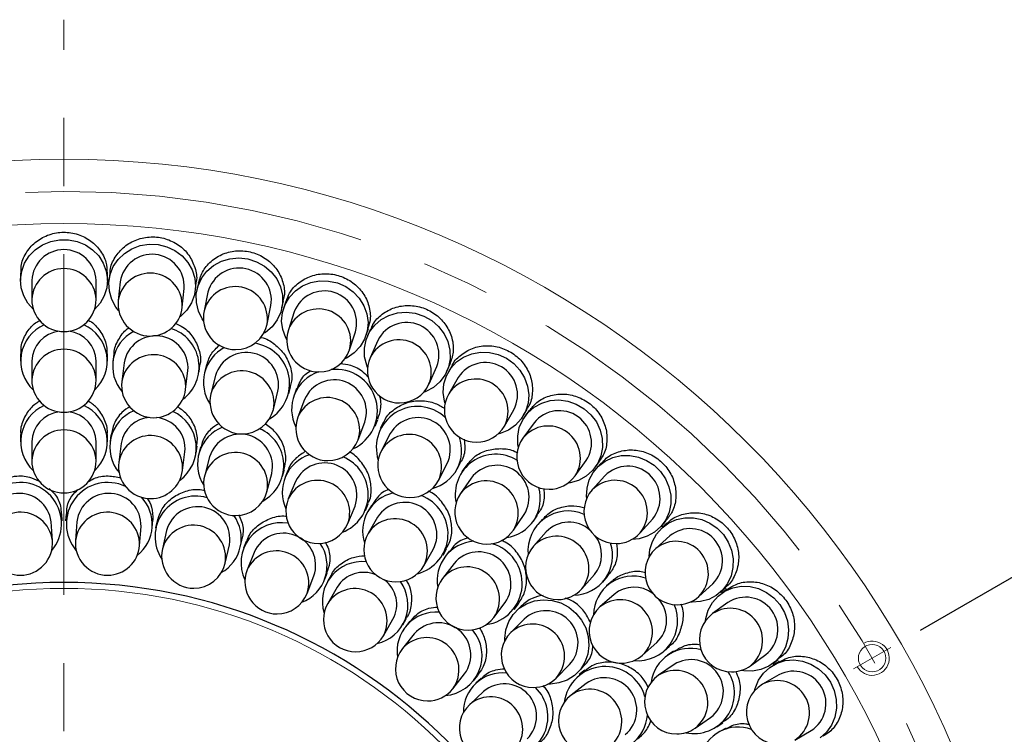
# Model space of a CAD drawing. Header units: millimetres. Extents: x -201 to 202, y 143 to 428.
# Tile 14 of 21: x 80 to 103, y 335 to 352. Entities that reach past the tile are written whole.
import ezdxf

# ---------------------------------------------------------------- set-up
doc = ezdxf.new("R2010")
doc.units = ezdxf.units.MM
doc.header["$LTSCALE"] = 0.25
doc.linetypes.add('CENTER', pattern=[50.8, 31.75, -6.35, 6.35, -6.35])
for name, color, linetype, lineweight in [('BASE', 7, 'Continuous', 20), ('CENTER', 1, 'CENTER', 9), ('COVER', 7, 'Continuous', 20), ('DIMENSION', 6, 'Continuous', 9)]:
    doc.layers.add(name, color=color, linetype=linetype, lineweight=lineweight)
doc.layers.add('PCB ASSY', color=7, linetype='Continuous')
doc.styles.add('VS Standard', font='msgothic.ttc', dxfattribs={"height": 3})
doc.dimstyles.new('VS Standard x0.5', dxfattribs={"dimtxt": 3, "dimasz": 3, "dimexe": 0.5, "dimexo": 0.8, "dimgap": 0.5, "dimtad": 3, "dimlfac": 2, "dimrnd": 0.0001, "dimzin": 9, "dimdsep": 46, "dimtxsty": 'VS Standard', "dimcen": 0, "dimaunit": 1, "dimadec": 0, "dimazin": 2, "dimtfac": 1, "dimtmove": 0, "dimatfit": 3, "dimfxl": 1, "dimtolj": 1, "dimtzin": 0, "dimarcsym": 0})

# ---------------------------------------------------------------- blocks, each defined once
blk = doc.blocks.new('*D288')
at = {"layer": 'Defpoints', "color": 0}
for p in [(81.484, 352), (62.215, 337.375), (63.081, 336.875), (49.874, 320.676), (81.484, 300.5)]:
    blk.add_point(p, dxfattribs=at)
at = {"layer": 'DIMENSION', "color": 0, "lineweight": -2}
for p, q in [((61.522, 337.775), (53.253, 342.549)), ((81.484, 299.7), (81.484, 293.653))]:
    blk.add_line(p, q, dxfattribs=at)
blk.add_arc((81.484, 326.25), 32.098, 155.3571, 264.6429, dxfattribs=at)
at = {"layer": 'DIMENSION', "color": 0}
for points in [[(52.754, 339.404), (51.865, 339.863), (53.686, 342.299)], [(78.464, 293.793), (78.51, 294.792), (81.484, 294.153)]]:
    blk.add_solid(points, dxfattribs=at)
at = {"layer": 'DIMENSION', "color": 0, "insert": (55.465, 311.228), "char_height": 3, "attachment_point": 5, "rotation": 300, "style": 'VS Standard'}
blk.add_mtext('\\A1;120%%d', dxfattribs=at)
blk = doc.blocks.new('*D289')
at = {"layer": 'Defpoints', "color": 0}
for p in [(100.753, 337.375), (99.887, 336.875), (81.484, 305), (81.484, 304), (102.197, 301.565)]:
    blk.add_point(p, dxfattribs=at)
at = {"layer": 'DIMENSION', "color": 0, "lineweight": -2}
for p, q in [((101.446, 337.775), (109.823, 342.612)), ((81.484, 303.2), (81.484, 293.526))]:
    blk.add_line(p, q, dxfattribs=at)
blk.add_arc((81.484, 326.25), 32.224, 275.3361, 24.6639, dxfattribs=at)
at = {"layer": 'DIMENSION', "color": 0}
for points in [[(111.212, 339.927), (110.324, 339.467), (109.39, 342.362)], [(84.457, 294.665), (84.504, 293.666), (81.484, 294.026)]]:
    blk.add_solid(points, dxfattribs=at)
at = {"layer": 'DIMENSION', "color": 0, "insert": (107.612, 311.165), "char_height": 3, "attachment_point": 5, "rotation": 60, "style": 'VS Standard'}
blk.add_mtext('\\A1;120%%d', dxfattribs=at)

msp = doc.modelspace()

# ---------------------------------------------------------------- linework, layer by layer
at = {"layer": 'BASE'}
for centre, radius in [((81.4837, 326.2501), 22.5), ((81.4837, 326.2501), 21), ((100.3198, 337.1251), 0.32)]:
    msp.add_circle(centre, radius, dxfattribs=at)
msp.add_arc((100.3198, 337.1251), 0.4, 210, 120.52687, dxfattribs=at)
at = {"layer": 'CENTER'}
for p, q in [((81.4837, 300.5001), (81.4837, 352.0001)), ((100.7528, 337.3751), (99.8868, 336.8751))]:
    msp.add_line(p, q, dxfattribs=at)
msp.add_circle((81.4837, 326.2501), 21.75, dxfattribs=at)
at = {"layer": 'COVER'}
msp.add_circle((81.4837, 326.2501), 12.5, dxfattribs=at)
at = {"layer": 'PCB ASSY'}
for p, q in [((80.4712, 346.0933), (80.4712, 345.9252)), ((82.4962, 345.9252), (82.4962, 346.0932)), ((82.5509, 346.0904), (82.5334, 345.9233)), ((80.7337, 345.9252), (80.7337, 345.484)), ((82.2337, 345.484), (82.2337, 345.9252)), ((82.7944, 345.8958), (82.7483, 345.457)), ((84.5473, 345.7116), (84.5648, 345.8787)), ((84.619, 345.8701), (84.584, 345.7058)), ((84.2401, 345.3002), (84.2862, 345.739)), ((84.8408, 345.6512), (84.7491, 345.2196)), ((86.5648, 345.2847), (86.5997, 345.4491)), ((86.6526, 345.435), (86.6007, 345.2751)), ((86.2163, 344.9078), (86.308, 345.3393)), ((86.8504, 345.194), (86.714, 344.7744)), ((88.1406, 344.3109), (88.2769, 344.7305)), ((88.5266, 344.6494), (88.5785, 344.8092)), ((88.6297, 344.7896), (88.5613, 344.636)), ((88.8011, 344.5293), (88.6217, 344.1262)), ((80.4712, 344.2136), (80.4712, 344.0458)), ((80.7337, 344.0458), (80.7337, 343.6046)), ((82.2337, 343.6046), (82.2337, 344.0458)), ((82.4962, 344.0458), (82.4962, 344.2136)), ((82.6439, 344.2046), (82.6236, 344.0381)), ((82.8842, 344.0065), (82.831, 343.5685)), ((84.3201, 343.3877), (84.3733, 343.8257)), ((84.6339, 343.794), (84.6541, 343.9605)), ((84.7996, 343.9339), (84.7594, 343.771)), ((89.992, 343.5161), (90.1715, 343.9192)), ((90.4113, 343.8124), (90.4796, 343.9659)), ((90.5284, 343.941), (90.4444, 343.7955)), ((85.0143, 343.7082), (84.9087, 343.2798)), ((90.6717, 343.6642), (90.4511, 343.2822)), ((86.3651, 342.9208), (86.4707, 343.3492)), ((86.7256, 343.2864), (86.7657, 343.4493)), ((86.9069, 343.4053), (86.8475, 343.2484)), ((87.0929, 343.1553), (86.9364, 342.7428)), ((91.7502, 342.5322), (91.9708, 342.9142)), ((92.1981, 342.783), (92.2821, 342.9285)), ((92.3281, 342.8987), (92.2293, 342.7627)), ((88.7409, 342.5304), (88.8003, 342.6872)), ((88.339, 342.2109), (88.4954, 342.6234)), ((88.9352, 342.6265), (88.8573, 342.478)), ((92.4417, 342.6084), (92.1823, 342.2515)), ((80.4712, 342.3338), (80.4712, 342.1664)), ((82.4962, 342.1664), (82.4962, 342.3338)), ((82.5792, 342.3283), (82.5574, 342.1624)), ((89.0897, 342.356), (88.8847, 341.9653)), ((80.7337, 342.1664), (80.7337, 341.7252)), ((82.2337, 341.7252), (82.2337, 342.1664)), ((82.8176, 342.1282), (82.76, 341.6907)), ((84.5651, 341.8981), (84.5869, 342.0641)), ((84.6685, 342.0478), (84.6252, 341.8862)), ((84.2472, 341.4949), (84.3048, 341.9324)), ((84.8787, 341.8182), (84.7645, 341.392)), ((93.3959, 341.3698), (93.6552, 341.7268)), ((86.5812, 341.362), (86.6245, 341.5237)), ((86.7032, 341.4969), (86.6392, 341.3423)), ((90.2128, 341.2682), (90.4179, 341.6589)), ((90.6503, 341.5369), (90.7283, 341.6854)), ((90.8548, 341.6089), (90.7596, 341.4709)), ((93.8676, 341.5725), (93.9664, 341.7084)), ((94.0089, 341.674), (93.8965, 341.5491)), ((86.2134, 341.0038), (86.3276, 341.43)), ((90.9756, 341.3217), (90.725, 340.9586)), ((94.0916, 341.3734), (93.7963, 341.0455)), ((86.8817, 341.2419), (86.7129, 340.8343)), ((88.0987, 340.2602), (88.2675, 340.6679)), ((88.5101, 340.5674), (88.5741, 340.722)), ((88.6487, 340.6853), (88.565, 340.5403)), ((81.4444, 340.3235), (81.4319, 340.4899)), ((81.5355, 340.4899), (81.523, 340.3235)), ((88.7924, 340.4091), (88.5718, 340.027)), ((91.9594, 340.1065), (92.2101, 340.4697)), ((92.4261, 340.3205), (92.5214, 340.4586)), ((92.6378, 340.3674), (92.5266, 340.2418)), ((94.911, 340.0418), (95.2063, 340.3697)), ((81.2156, 339.8639), (81.1827, 340.3038)), ((81.7848, 340.3038), (81.7518, 339.8639)), ((83.2476, 339.7518), (83.2806, 340.1918)), ((83.5424, 340.1721), (83.5548, 340.3385)), ((83.6572, 340.3231), (83.6201, 340.1604)), ((95.4013, 340.1941), (95.5138, 340.3189)), ((95.5525, 340.2802), (95.4277, 340.1678)), ((83.876, 340.102), (83.7779, 339.6719)), ((92.7231, 340.0677), (92.4305, 339.7375)), ((95.6033, 339.9727), (95.2754, 339.6775)), ((85.2403, 339.3381), (85.3384, 339.7682)), ((85.5943, 339.7098), (85.6315, 339.8725)), ((85.7305, 339.842), (85.6695, 339.6866)), ((89.8708, 339.277), (90.0914, 339.6591)), ((90.3187, 339.5278), (90.4024, 339.6728)), ((85.9138, 339.5907), (85.7526, 339.18)), ((90.4716, 339.6266), (90.3697, 339.4938)), ((90.5779, 339.334), (90.3093, 338.9839)), ((87.1489, 338.632), (87.3101, 339.0427)), ((87.5545, 338.9468), (87.6155, 339.1022)), ((87.7087, 339.0572), (87.6253, 338.9127)), ((93.5533, 338.7428), (93.8458, 339.0731)), ((94.0423, 338.899), (94.1535, 339.0245)), ((87.8527, 338.7815), (87.6321, 338.3994)), ((94.2581, 338.92), (94.1326, 338.8087)), ((96.2791, 338.5627), (96.607, 338.858)), ((96.7826, 338.6629), (96.9075, 338.7753)), ((94.3066, 338.6122), (93.9764, 338.3197)), ((96.942, 338.7327), (96.8061, 338.634)), ((91.4994, 338.0708), (91.768, 338.4208)), ((91.9762, 338.261), (92.0781, 338.3937)), ((92.1406, 338.3389), (92.0223, 338.2206)), ((96.9603, 338.4216), (96.6034, 338.1623)), ((89.379, 337.9002), (89.4625, 338.0447)), ((88.9311, 337.6494), (89.1517, 338.0315)), ((89.548, 337.9864), (89.444, 337.8559)), ((92.2079, 338.035), (91.8959, 337.723)), ((89.6492, 337.6923), (89.3741, 337.3473)), ((94.9711, 337.1969), (95.3013, 337.4895)), ((95.4754, 337.293), (95.6009, 337.4042)), ((95.6922, 337.2878), (95.5541, 337.1925)), ((97.4851, 336.9488), (97.842, 337.2081)), ((92.9566, 336.6624), (93.2686, 336.9743)), ((93.4542, 336.7887), (93.5725, 336.9071)), ((95.7032, 336.9765), (95.3401, 336.7258)), ((97.9963, 336.9957), (98.1323, 337.0945)), ((98.1621, 337.0486), (98.0166, 336.9645)), ((90.5469, 336.4121), (90.822, 336.757)), ((91.0272, 336.5934), (91.1313, 336.7238)), ((93.6274, 336.8445), (93.4946, 336.7426)), ((98.1478, 336.7372), (97.7657, 336.5166)), ((91.2072, 336.6534), (91.0848, 336.5399)), ((93.6544, 336.5344), (93.3044, 336.2658)), ((91.2634, 336.3475), (90.94, 336.0474)), ((96.1922, 335.4914), (96.5553, 335.742)), ((96.7044, 335.526), (96.8425, 335.6213)), ((96.919, 335.4947), (96.7705, 335.4167)), ((98.5157, 335.2176), (98.8978, 335.4382))]:
    msp.add_line(p, q, dxfattribs=at)
at = {"layer": 'PCB ASSY', "flags": 128}
for points in [[(80.7715, 345.249), (80.6425, 345.3957), (80.5451, 345.5684), (80.4873, 345.7562), (80.4716, 345.9511), (80.4986, 346.1449), (80.5672, 346.3294), (80.6744, 346.4969), (80.8158, 346.6403), (80.9854, 346.7535), (81.1761, 346.8317), (81.3797, 346.8716), (81.5877, 346.8716), (81.7914, 346.8317), (81.982, 346.7535), (82.1516, 346.6403), (82.293, 346.4969), (82.4003, 346.3294), (82.4689, 346.1449), (82.4959, 345.9511), (82.4801, 345.7562), (82.4223, 345.5684), (82.3249, 345.3957), (82.1959, 345.249)], [(82.7613, 345.2193), (82.6949, 345.3047), (82.5983, 345.4814), (82.5423, 345.6727), (82.5294, 345.8702), (82.5601, 346.0654), (82.633, 346.25), (82.7451, 346.4158), (82.8916, 346.5559), (83.0659, 346.6641), (83.2608, 346.7358), (83.4677, 346.7679), (83.6777, 346.759), (83.8818, 346.7095), (84.0712, 346.6214), (84.2377, 346.4988), (84.3741, 346.3467), (84.4745, 346.1718), (84.5347, 345.9816), (84.5519, 345.7843), (84.5256, 345.5885), (84.4567, 345.4025), (84.3483, 345.2345), (84.205, 345.0915), (84.178, 345.0704)], [(84.7371, 344.9819), (84.706, 345.029), (84.6178, 345.2122), (84.5714, 345.4079), (84.5688, 345.6073), (84.6101, 345.8019), (84.6936, 345.9831), (84.8156, 346.1429), (84.9708, 346.2744), (85.1523, 346.3719), (85.3523, 346.4311), (85.562, 346.4493), (85.7722, 346.4259), (85.9738, 346.3618), (86.1579, 346.2598), (86.3166, 346.1244), (86.4428, 345.9615), (86.531, 345.7783), (86.5774, 345.5826), (86.58, 345.3832), (86.5387, 345.1886), (86.4552, 345.0075), (86.3332, 344.8476), (86.178, 344.7161), (86.1305, 344.6857)], [(86.6773, 344.5392), (86.6513, 344.5893), (86.5827, 344.7808), (86.557, 344.9802), (86.5753, 345.1788), (86.6367, 345.368), (86.7387, 345.5394), (86.8767, 345.6856), (87.0448, 345.8002), (87.2355, 345.8782), (87.4406, 345.9161), (87.651, 345.9124), (87.8577, 345.8671), (88.0514, 345.7823), (88.2239, 345.6616), (88.3675, 345.5104), (88.476, 345.3352), (88.5446, 345.1437), (88.5703, 344.9443), (88.5521, 344.7457), (88.4906, 344.5565), (88.3886, 344.3851), (88.2506, 344.2388), (88.0825, 344.1242), (88.032, 344.099)], [(88.5606, 343.8961), (88.54, 343.9487), (88.4918, 344.1463), (88.487, 344.3473), (88.5259, 344.5429), (88.6068, 344.7246), (88.7262, 344.8845), (88.8787, 345.0154), (89.0579, 345.1118), (89.2557, 345.1695), (89.4636, 345.1857), (89.6725, 345.16), (89.8733, 345.0934), (90.0571, 344.9888), (90.216, 344.8507), (90.3431, 344.6853), (90.4326, 344.4998), (90.4808, 344.3022), (90.4856, 344.1011), (90.4466, 343.9055), (90.3657, 343.7238), (90.2464, 343.564), (90.0938, 343.433), (89.9147, 343.3366), (89.8619, 343.3167)], [(90.3663, 343.0597), (90.3513, 343.1141), (90.324, 343.3157), (90.3403, 343.5161), (90.3995, 343.7066), (90.4989, 343.8789), (90.6343, 344.0253), (90.7997, 344.1397), (90.9879, 344.2168), (91.1907, 344.2534), (91.3992, 344.2479), (91.6043, 344.2005), (91.797, 344.1132), (91.9689, 343.99), (92.1125, 343.8361), (92.2215, 343.6583), (92.2912, 343.4644), (92.3185, 343.2628), (92.3022, 343.0624), (92.243, 342.8719), (92.1436, 342.6996), (92.0082, 342.5532), (91.8428, 342.4388), (91.6546, 342.3617), (91.5999, 342.3475)], [(92.0748, 342.0391), (92.0655, 342.0948), (92.0594, 342.2981), (92.0966, 342.4957), (92.1753, 342.679), (92.2923, 342.8399), (92.4422, 342.9715), (92.6187, 343.0679), (92.8139, 343.1249), (93.0194, 343.1401), (93.2262, 343.1128), (93.4252, 343.0442), (93.6077, 342.9373), (93.7658, 342.7968), (93.8925, 342.6287), (93.9823, 342.4405), (94.0314, 342.2404), (94.0374, 342.0371), (94.0003, 341.8395), (93.9215, 341.6562), (93.8046, 341.4953), (93.6547, 341.3637), (93.4782, 341.2673), (93.283, 341.2103), (93.2271, 341.2019)], [(93.6671, 340.8456), (93.6642, 340.889), (93.676, 341.0879), (93.7285, 341.2778), (93.8196, 341.4506), (93.9453, 341.5992), (94.1005, 341.7173), (94.2786, 341.8001), (94.4722, 341.844), (94.6732, 341.8472), (94.8732, 341.8095), (95.0639, 341.7326), (95.2371, 341.6197), (95.3858, 341.4755), (95.5035, 341.306), (95.5856, 341.1183), (95.6284, 340.9203), (95.6303, 340.7202), (95.591, 340.5265), (95.5124, 340.3472), (95.3976, 340.1899), (95.2515, 340.0611), (95.0801, 339.9662), (94.8907, 339.9092), (94.7257, 339.8924)], [(95.126, 339.4921), (95.1428, 339.6571), (95.1998, 339.8465), (95.2947, 340.0179), (95.4235, 340.164), (95.5808, 340.2788), (95.7601, 340.3574), (95.9538, 340.3967), (96.1539, 340.3948), (96.3519, 340.352), (96.5396, 340.27), (96.7091, 340.1522), (96.8533, 340.0035), (96.9662, 339.8303), (97.0431, 339.6397), (97.0807, 339.4397), (97.0775, 339.2386), (97.0336, 339.045), (96.9509, 338.8669), (96.8328, 338.7117), (96.6842, 338.586), (96.5113, 338.4949), (96.3215, 338.4424), (96.1226, 338.4307), (96.0792, 338.4335)], [(96.4355, 337.9936), (96.4439, 338.0494), (96.5009, 338.2446), (96.5973, 338.4211), (96.7289, 338.571), (96.8898, 338.688), (97.073, 338.7667), (97.2707, 338.8039), (97.474, 338.7978), (97.6741, 338.7488), (97.8623, 338.6589), (98.0304, 338.5322), (98.1709, 338.3741), (98.2778, 338.1916), (98.3464, 337.9926), (98.3737, 337.7858), (98.3585, 337.5803), (98.3015, 337.3851), (98.2051, 337.2086), (98.0735, 337.0587), (97.9126, 336.9418), (97.7293, 336.863), (97.5317, 336.8258), (97.3284, 336.8319), (97.2727, 336.8412)], [(91.7564, 337.5301), (91.756, 337.5865), (91.7818, 337.7883), (91.8494, 337.9777), (91.9559, 338.1464), (92.0965, 338.287), (92.2652, 338.3935), (92.4546, 338.4611), (92.6564, 338.4869), (92.8617, 338.4698), (93.0616, 338.4105), (93.2475, 338.3116), (93.411, 338.1774), (93.5452, 338.0139), (93.6441, 337.8281), (93.7033, 337.6281), (93.7205, 337.4228), (93.6947, 337.221), (93.627, 337.0317), (93.5206, 336.863), (93.3799, 336.7223), (93.2113, 336.6159), (93.0219, 336.5483), (92.8201, 336.5224), (92.7637, 336.5229)], [(97.5811, 336.3663), (97.5953, 336.421), (97.6724, 336.6092), (97.7867, 336.7746), (97.9332, 336.91), (98.1055, 337.0094), (98.296, 337.0686), (98.4964, 337.0849), (98.698, 337.0576), (98.8919, 336.9879), (99.0697, 336.8789), (99.2235, 336.7353), (99.3468, 336.5634), (99.4341, 336.3707), (99.4815, 336.1656), (99.487, 335.9571), (99.4504, 335.7544), (99.3732, 335.5662), (99.2589, 335.4007), (99.1124, 335.2654)]]:
    msp.add_lwpolyline(points, dxfattribs=at)
at = {"layer": 'PCB ASSY'}
for centre, radius, start, end in [((81.4837, 345.892), 0.7507, 2.53765, 177.46235), ((83.5369, 345.7844), 0.7507, 356.53765, 171.46235), ((81.4837, 345.4508), 0.7507, 2.53765, 177.46235), ((83.4907, 345.3456), 0.7507, 356.53765, 171.46235), ((85.5675, 345.4627), 0.7507, 350.53765, 165.46235), ((85.4758, 345.0312), 0.7507, 350.53765, 165.46235), ((87.5534, 344.9306), 0.7507, 344.53765, 159.46235), ((81.4837, 345.484), 0.75, 180, 270), ((81.4837, 345.484), 0.75, 270, 0), ((83.4942, 345.3786), 0.75, 174, 270), ((83.4942, 345.3786), 0.75, 270, 354), ((85.4827, 345.0637), 0.75, 168, 270), ((87.417, 344.511), 0.7507, 344.53765, 159.46235), ((89.4728, 344.1938), 0.7507, 338.53765, 153.46235), ((81.4006, 344.0482), 0.9254, 114.12965, 227.16885), ((81.458, 344.0232), 0.7247, 96.91468, 178.20896), ((81.5168, 344.0299), 0.7171, 1.27341, 83.60295), ((81.5668, 344.0482), 0.9254, 312.83115, 65.87035), ((83.5356, 343.9284), 0.917, 118.0403, 220.68653), ((83.6992, 343.9119), 0.9355, 306.3972, 72.69316), ((85.4827, 345.0637), 0.75, 270, 348), ((87.4273, 344.5426), 0.75, 162, 270), ((83.6248, 343.8831), 0.7507, 355.61458, 170.53927), ((89.2933, 343.7908), 0.7507, 338.53765, 153.46235), ((81.4837, 343.5714), 0.7507, 2.53765, 177.46235), ((85.65, 343.5516), 0.9155, 117.9037, 213.78169), ((85.7346, 343.4964), 0.7507, 348.6915, 163.61619), ((85.7937, 343.5219), 0.9496, 300.25859, 81.7538), ((87.4273, 344.5426), 0.75, 270, 342), ((83.5716, 343.4451), 0.7507, 355.61458, 170.53927), ((89.3068, 343.8211), 0.75, 156, 270), ((85.629, 343.0681), 0.7507, 348.6915, 163.61619), ((87.7062, 342.9232), 0.9164, 108.39508, 206.82476), ((87.8195, 342.8859), 0.9682, 294.45593, 96.50601), ((91.3046, 343.2605), 0.7507, 332.53765, 147.46235), ((81.4837, 343.6046), 0.75, 180, 270), ((81.4837, 343.6046), 0.75, 270, 0), ((83.5756, 343.4781), 0.75, 173.07692, 270), ((87.7824, 342.8583), 0.7507, 341.76842, 156.69312), ((91.084, 342.8784), 0.7507, 332.53765, 147.46235), ((83.5756, 343.4781), 0.75, 270, 353.07692), ((89.3068, 343.8211), 0.75, 270, 336), ((85.6369, 343.1003), 0.75, 166.15385, 270), ((87.6259, 342.4458), 0.7507, 341.76842, 156.69312), ((91.1007, 342.9072), 0.75, 150, 270), ((81.4009, 342.1688), 0.9255, 114.14373, 227.15477), ((81.5666, 342.1688), 0.9255, 312.84523, 65.85627), ((83.4744, 342.0431), 0.9215, 113.26303, 219.83703), ((83.6379, 342.0238), 0.9305, 305.56467, 65.85457), ((85.6369, 343.1003), 0.75, 270, 346.15385), ((89.7214, 342.0311), 0.9579, 47.32803, 197.71285), ((93.0289, 342.1407), 0.7507, 326.53765, 141.46235), ((81.458, 342.1438), 0.7247, 96.91468, 178.20896), ((81.5168, 342.1505), 0.7171, 1.27341, 83.60295), ((83.5303, 342.0128), 0.7219, 93.46422, 170.80188), ((83.5773, 342.0024), 0.7309, 354.49854, 85.16058), ((87.6377, 342.4769), 0.75, 159.23077, 270), ((89.7383, 341.978), 0.7507, 334.84535, 149.77004), ((81.4837, 341.692), 0.7507, 2.53765, 177.46235), ((85.5136, 341.6489), 0.9175, 111.20591, 212.55244), ((85.6697, 341.6108), 0.9374, 298.43636, 66.47869), ((91.1007, 342.9072), 0.75, 270, 330), ((92.7696, 341.7838), 0.7507, 326.53765, 141.46235), ((83.4993, 341.5599), 0.7507, 355.03765, 169.96235), ((85.5946, 341.592), 0.7507, 347.53765, 162.46235), ((87.6377, 342.4769), 0.75, 270, 339.23077), ((89.5333, 341.5873), 0.7507, 334.84535, 149.77004), ((89.8384, 341.963), 0.9152, 284.67099, 19.8359), ((92.7891, 341.8107), 0.75, 144, 270), ((89.5488, 341.6168), 0.75, 152.30769, 270), ((81.4837, 341.7252), 0.75, 180, 270), ((81.4837, 341.7252), 0.75, 270, 0), ((85.4804, 341.1658), 0.7507, 347.53765, 162.46235), ((87.4871, 340.9914), 0.9158, 107.83876, 205.11712), ((87.6308, 340.9377), 0.9446, 291.2915, 67.89238), ((91.5444, 340.9359), 0.9417, 58.02954, 191.77364), ((83.5036, 341.5928), 0.75, 172.5, 270), ((83.5036, 341.5928), 0.75, 270, 352.5), ((87.5619, 340.9242), 0.7507, 340.03765, 154.96235), ((91.5739, 340.8683), 0.7507, 327.92227, 142.84696), ((94.6267, 340.8469), 0.7507, 320.53765, 135.46235), ((85.489, 341.1979), 0.75, 165, 270), ((87.3931, 340.5165), 0.7507, 340.03765, 154.96235), ((89.5488, 341.6168), 0.75, 270, 332.30769), ((92.7891, 341.8107), 0.75, 270, 324), ((94.3314, 340.519), 0.7507, 320.53765, 135.46235), ((80.4646, 340.2548), 0.9637, 319.32554, 115.49709), ((82.5029, 340.2548), 0.9637, 64.50291, 220.67446), ((91.3233, 340.5052), 0.7507, 327.92227, 142.84696), ((91.6707, 340.8424), 0.9163, 277.78642, 16.30881), ((94.3537, 340.5437), 0.75, 138, 270), ((80.4372, 340.2147), 0.7507, 6.82337, 181.74806), ((82.5302, 340.2147), 0.7507, 358.25194, 173.17663), ((82.6278, 340.2407), 0.9154, 308.08372, 43.807), ((84.5529, 339.9545), 0.9463, 73.73304, 213.3485), ((85.489, 341.1979), 0.75, 270, 345), ((87.4058, 340.5473), 0.75, 157.5, 270), ((89.3573, 340.0828), 0.9138, 102.44704, 197.73391), ((89.4814, 340.0163), 0.9545, 284.51238, 69.9696), ((91.3422, 340.5326), 0.75, 145.38462, 270), ((84.5998, 339.9027), 0.7507, 349.68051, 164.6052), ((89.4253, 340.0053), 0.7507, 332.53765, 147.46235), ((80.4702, 339.7747), 0.7507, 6.82337, 181.74806), ((82.4973, 339.7747), 0.7507, 358.25194, 173.17663), ((84.7, 339.9141), 0.9156, 299.51831, 35.77954), ((89.2047, 339.6232), 0.7507, 332.53765, 147.46235), ((93.2286, 339.6245), 0.9298, 65.9869, 185.42924), ((84.5017, 339.4726), 0.7507, 349.68051, 164.6052), ((86.5469, 339.3469), 0.9346, 79.94277, 205.30529), ((87.4058, 340.5473), 0.75, 270, 337.5), ((93.2525, 339.5652), 0.73, 47.23215, 136.49277), ((96.0804, 339.3931), 0.7507, 314.53765, 129.46235), ((86.5998, 339.2858), 0.7507, 341.10908, 156.03377), ((89.2213, 339.652), 0.75, 150, 270), ((91.3422, 340.5326), 0.75, 270, 325.38462), ((92.9698, 339.2153), 0.7507, 320.99919, 135.92388), ((93.3013, 339.5354), 0.7143, 319.66667, 38.08814), ((94.3537, 340.5437), 0.75, 270, 318), ((80.4677, 339.8078), 0.75, 184.28571, 270), ((80.4677, 339.8078), 0.75, 270, 4.28571), ((82.4997, 339.8078), 0.75, 175.71429, 270), ((82.4997, 339.8078), 0.75, 270, 355.71429), ((84.5091, 339.505), 0.75, 167.14286, 270), ((86.6985, 339.2839), 0.918, 291.02551, 34.14034), ((91.0976, 338.9353), 0.9156, 93.96974, 190.12003), ((91.2006, 338.8631), 0.964, 277.49404, 74.44569), ((92.9919, 339.2402), 0.75, 138.46154, 270), ((93.3508, 339.5136), 0.9219, 271.14073, 18.40475), ((95.7773, 339.1201), 0.75, 132, 270), ((95.7526, 339.0979), 0.7507, 314.53765, 129.46235), ((86.4387, 338.8751), 0.7507, 341.10908, 156.03377), ((91.1527, 338.851), 0.7507, 325.03765, 139.96235), ((84.5091, 339.505), 0.75, 270, 347.14286), ((88.4316, 338.4499), 0.9255, 84.14373, 197.15477), ((89.2213, 339.652), 0.75, 270, 330), ((90.8841, 338.501), 0.7507, 325.03765, 139.96235), ((86.4508, 338.906), 0.75, 158.57143, 270), ((88.4686, 338.3997), 0.7247, 66.91468, 148.20896), ((90.9044, 338.5274), 0.75, 142.5, 270), ((94.7472, 338.1172), 0.9219, 71.59525, 178.85927), ((81.4837, 326.2501), 12.6395, 0.01, 0), ((88.265, 337.9956), 0.7507, 332.53765, 147.46235), ((88.5751, 338.3671), 0.9255, 282.84523, 35.85627), ((88.5228, 338.3761), 0.7171, 331.27341, 53.60295), ((92.9919, 339.2402), 0.75, 270, 318.46154), ((94.7692, 338.0579), 0.722, 52.40707, 129.83812), ((86.4508, 338.906), 0.75, 270, 338.57143), ((94.8088, 338.0186), 0.7229, 312.94686, 43.32823), ((95.7773, 339.1201), 0.75, 270, 312), ((97.3743, 337.7953), 0.7507, 308.53765, 123.46235), ((88.2816, 338.0244), 0.75, 150, 270), ((94.4737, 337.7583), 0.75, 131.53846, 270), ((94.4489, 337.7362), 0.7507, 314.07612, 129.00081), ((94.8581, 337.995), 0.9298, 264.57076, 24.0131), ((97.0174, 337.536), 0.7507, 308.53765, 123.46235), ((90.1641, 337.283), 0.9182, 85.87383, 188.96032), ((90.9044, 338.5274), 0.75, 270, 322.5), ((92.7147, 337.4812), 0.7507, 317.53765, 132.46235), ((97.0442, 337.5555), 0.75, 126, 270), ((90.2149, 337.1987), 0.7507, 323.96623, 138.89092), ((92.4028, 337.1692), 0.7507, 317.53765, 132.46235), ((88.2816, 338.0244), 0.75, 270, 330), ((89.9398, 336.8537), 0.7507, 323.96623, 138.89092), ((90.2943, 337.1833), 0.9346, 274.69471, 40.05723), ((92.4263, 337.1927), 0.75, 135, 270), ((89.9605, 336.8797), 0.75, 141.42857, 270), ((94.4737, 337.7583), 0.75, 270, 311.53846), ((96.0761, 336.437), 0.9164, 73.69652, 172.20825), ((94.0967, 335.9659), 0.9642, 15.62096, 172.43931), ((96.1019, 336.3404), 0.7507, 307.15304, 122.07773), ((97.0442, 337.5555), 0.75, 270, 306), ((91.7089, 335.8675), 0.9156, 84.22205, 180.4801), ((94.0846, 335.9191), 0.7507, 310.03765, 124.96235), ((95.7662, 336.1086), 0.75, 124.61538, 270), ((95.7388, 336.0897), 0.7507, 307.15304, 122.07773), ((96.1695, 336.3108), 0.9417, 258.22636, 31.97046), ((98.494, 336.0711), 0.7507, 302.53765, 117.46235), ((91.7491, 335.7751), 0.7507, 315.3948, 130.31949), ((91.8175, 335.7603), 0.9463, 266.6515, 46.26696), ((92.4263, 337.1927), 0.75, 270, 315), ((98.1407, 335.8671), 0.75, 120, 270), ((98.1119, 335.8505), 0.7507, 302.53765, 117.46235), ((89.9605, 336.8797), 0.75, 270, 321.42857), ((91.4257, 335.475), 0.7507, 315.3948, 130.31949), ((93.7609, 335.6708), 0.75, 127.5, 270), ((93.7346, 335.6505), 0.7507, 310.03765, 124.96235), ((91.4501, 335.4976), 0.75, 132.85714, 270), ((94.169, 335.8639), 0.9155, 259.87433, 356.0359), ((95.7662, 336.1086), 0.75, 270, 304.61538), ((97.1966, 334.6048), 0.9152, 70.16393, 165.32918)]:
    msp.add_arc(centre, radius, start, end, dxfattribs=at)
for points, knots in [([(80.4856, 346.0932), (80.4829, 346.1477), (80.475, 346.3091), (80.5863, 346.5663), (80.7988, 346.821), (81.0943, 346.9938), (81.4323, 347.0648), (81.7762, 347.0259), (82.0879, 346.8817), (82.3282, 346.6485), (82.4756, 346.3725), (82.4836, 346.1788), (82.4872, 346.0924)], [0, 0, 0, 0, 0.05460396, 0.16196334, 0.26933288, 0.37671449, 0.48409234, 0.59145694, 0.69881858, 0.80619189, 0.91357425, 1, 1, 1, 1]), ([(82.5612, 346.0902), (82.5607, 346.115), (82.5579, 346.2466), (82.6661, 346.473), (82.8772, 346.7243), (83.1744, 346.892), (83.5123, 346.9574), (83.8562, 346.9128), (84.1654, 346.7633), (84.4093, 346.5254), (84.5454, 346.2291), (84.5934, 345.9988), (84.563, 345.8878), (84.5608, 345.8797)], [0, 0, 0, 0, 0.0249234, 0.1323113, 0.239705, 0.3471126, 0.4545214, 0.5619175, 0.6693064, 0.776704, 0.8841135, 0.99152, 1, 1, 1, 1]), ([(84.6214, 345.8692), (84.6515, 345.9672), (84.7133, 346.1681), (84.9363, 346.4106), (85.2299, 346.5745), (85.5687, 346.6348), (85.9114, 346.5849), (86.2197, 346.4305), (86.461, 346.1886), (86.5991, 345.8889), (86.6414, 345.628), (86.5983, 345.4892), (86.5869, 345.4525)], [0, 0, 0, 0, 0.1023471, 0.2097228, 0.3171125, 0.4245082, 0.5318938, 0.6392685, 0.7466478, 0.8540403, 0.9614349, 1, 1, 1, 1]), ([(86.6645, 345.4304), (86.6866, 345.4986), (86.7418, 345.6689), (86.9482, 345.8836), (87.2401, 346.0447), (87.5786, 346.1004), (87.92, 346.0459), (88.2271, 345.887), (88.4662, 345.6413), (88.6051, 345.3384), (88.6437, 345.0457), (88.5878, 344.8783), (88.5658, 344.8127)], [0, 0, 0, 0, 0.0717891, 0.1791446, 0.2865121, 0.3938899, 0.5012613, 0.6086198, 0.7159782, 0.8233492, 0.9307271, 1, 1, 1, 1]), ([(88.6422, 344.7845), (88.6555, 344.8228), (88.7036, 344.9622), (88.8935, 345.1489), (89.1826, 345.3083), (89.5205, 345.3601), (89.8604, 345.3017), (90.166, 345.1388), (90.403, 344.8895), (90.5421, 344.5836), (90.578, 344.2582), (90.5093, 344.0617), (90.4762, 343.9669)], [0, 0, 0, 0, 0.0406228, 0.1479934, 0.2553724, 0.3627645, 0.4701551, 0.5775325, 0.6849049, 0.7922877, 0.899681, 1, 1, 1, 1]), ([(80.4855, 344.2134), (80.4832, 344.2722), (80.4767, 344.4383), (80.5954, 344.6941), (80.7569, 344.9076), (80.8943, 344.9789), (80.9318, 344.9983)], [0, 0, 0, 0, 0.187469, 0.529596, 0.8717649, 1, 1, 1, 1]), ([(82.0462, 344.9994), (82.0599, 344.9931), (82.1758, 344.94), (82.3321, 344.7526), (82.4787, 344.4855), (82.4837, 344.2952), (82.4859, 344.2127)], [0, 0, 0, 0, 0.0460795, 0.3909598, 0.7358734, 1, 1, 1, 1]), ([(82.6539, 344.2043), (82.6536, 344.2282), (82.6525, 344.3592), (82.7691, 344.576), (82.8976, 344.766), (82.9982, 344.8208), (83.0012, 344.8224)], [0, 0, 0, 0, 0.0992313, 0.5427487, 0.9862957, 1, 1, 1, 1]), ([(84.0781, 344.9274), (84.1391, 344.9007), (84.304, 344.8286), (84.506, 344.6094), (84.6401, 344.3146), (84.6845, 344.082), (84.6522, 343.9706), (84.6496, 343.9617)], [0, 0, 0, 0, 0.1598238, 0.431936, 0.7040851, 0.9762258, 1, 1, 1, 1]), ([(86.0591, 344.6009), (86.0693, 344.5994), (86.1916, 344.5814), (86.4002, 344.4477), (86.6402, 344.2112), (86.7748, 343.9069), (86.8135, 343.6397), (86.7662, 343.4955), (86.7523, 343.453)], [0, 0, 0, 0, 0.0200111, 0.2418323, 0.4636625, 0.6855259, 0.9073971, 1, 1, 1, 1]), ([(84.8046, 343.9319), (84.8332, 344.0247), (84.8919, 344.2152), (85.0411, 344.3538), (85.1176, 344.4249)], [0, 0, 0, 0, 0.4867377, 1, 1, 1, 1]), ([(90.5326, 343.9393), (90.5358, 343.9478), (90.5769, 344.0561), (90.7517, 344.2143), (91.0364, 344.3734), (91.3737, 344.4219), (91.7116, 344.3603), (92.0158, 344.1937), (92.2501, 343.9418), (92.3914, 343.6311), (92.4136, 343.3037), (92.3679, 343.0577), (92.2885, 342.9535), (92.2739, 342.9343)], [0, 0, 0, 0, 0.0091736, 0.1165626, 0.2239549, 0.3313613, 0.4387715, 0.5461701, 0.6535594, 0.7609555, 0.8683643, 0.9757728, 1, 1, 1, 1]), ([(86.9201, 343.4), (86.9398, 343.456), (86.9949, 343.612), (87.1162, 343.7594), (87.2236, 343.8143), (87.2334, 343.8193)], [0, 0, 0, 0, 0.3369057, 0.9398643, 1, 1, 1, 1]), ([(87.9231, 343.9914), (88.003, 343.9818), (88.1953, 343.9586), (88.4345, 343.8336), (88.5486, 343.7011), (88.5895, 343.6536)], [0, 0, 0, 0, 0.31311733, 0.7535447, 1, 1, 1, 1]), ([(80.9302, 343.1208), (80.86, 343.0748), (80.6956, 342.9672), (80.5397, 342.7069), (80.4592, 342.477), (80.4768, 342.3529), (80.4794, 342.3346)], [0, 0, 0, 0, 0.2552272, 0.5979602, 0.9406883, 1, 1, 1, 1]), ([(82.4894, 342.3346), (82.4916, 342.3491), (82.5097, 342.4693), (82.432, 342.6963), (82.2792, 342.9592), (82.1149, 343.0693), (82.0442, 343.1167)], [0, 0, 0, 0, 0.0476737, 0.3931456, 0.7386399, 1, 1, 1, 1]), ([(88.8253, 343.2513), (88.8262, 343.2493), (88.8729, 343.1474), (88.8742, 342.9427), (88.8154, 342.7661), (88.7901, 342.6902)], [0, 0, 0, 0, 0.0107598, 0.5744252, 1, 1, 1, 1]), ([(88.9442, 342.6228), (88.9522, 342.6443), (88.9971, 342.7661), (89.1793, 342.9359), (89.4676, 343.0939), (89.804, 343.1394), (90.1207, 343.0902), (90.2911, 342.9832), (90.3647, 342.9369)], [0, 0, 0, 0, 0.043251, 0.2441624, 0.4450869, 0.6460431, 0.8470024, 1, 1, 1, 1]), ([(92.3352, 342.8924), (92.3877, 342.9593), (92.5065, 343.1106), (92.786, 343.2477), (93.1171, 343.2967), (93.4543, 343.2317), (93.7561, 343.0623), (93.9889, 342.8072), (94.1279, 342.4943), (94.1518, 342.1633), (94.0913, 341.8881), (93.9896, 341.7605), (93.9547, 341.7168)], [0, 0, 0, 0, 0.08495, 0.1923099, 0.299683, 0.4070646, 0.514438, 0.6217993, 0.7291624, 0.8365387, 0.9439198, 1, 1, 1, 1]), ([(83.0267, 342.9887), (82.9598, 342.9458), (82.7996, 342.8427), (82.639, 342.6052), (82.6034, 342.4132), (82.5873, 342.3264)], [0, 0, 0, 0, 0.2816167, 0.6753274, 1, 1, 1, 1]), ([(84.5727, 342.066), (84.5824, 342.1175), (84.6119, 342.2743), (84.5358, 342.5406), (84.3764, 342.8123), (84.2071, 342.9294), (84.1309, 342.9822)], [0, 0, 0, 0, 0.1477705, 0.4500066, 0.7522862, 1, 1, 1, 1]), ([(85.1016, 342.5947), (85.0325, 342.5511), (84.8704, 342.4488), (84.724, 342.2462), (84.6924, 342.093), (84.6823, 342.0443)], [0, 0, 0, 0, 0.3364797, 0.789249, 1, 1, 1, 1]), ([(86.6171, 341.5248), (86.6359, 341.6141), (86.6768, 341.8087), (86.5998, 342.1157), (86.4345, 342.397), (86.2593, 342.5215), (86.1767, 342.5802)], [0, 0, 0, 0, 0.2267628, 0.4941895, 0.7616676, 1, 1, 1, 1]), ([(90.8107, 342.2298), (90.8195, 342.161), (90.8421, 341.9845), (90.8001, 341.7901), (90.7303, 341.6964), (90.7242, 341.6883)], [0, 0, 0, 0, 0.3684812, 0.9448004, 1, 1, 1, 1]), ([(87.1228, 341.9469), (87.0456, 341.8985), (86.8764, 341.7925), (86.738, 341.6198), (86.7107, 341.5059), (86.7082, 341.4956)], [0, 0, 0, 0, 0.4327986, 0.9488647, 1, 1, 1, 1]), ([(90.8597, 341.6046), (90.9175, 341.678), (91.0416, 341.8358), (91.3298, 341.9789), (91.6586, 342.0206), (91.9181, 341.9897), (92.0378, 341.9182), (92.06, 341.9049)], [0, 0, 0, 0, 0.21232227, 0.45636909, 0.70045372, 0.94455838, 1, 1, 1, 1]), ([(94.0196, 341.6644), (94.0528, 341.7054), (94.1533, 341.8298), (94.4061, 341.9469), (94.734, 341.9958), (95.0695, 341.9281), (95.369, 341.7563), (95.5999, 341.4985), (95.7366, 341.1833), (95.761, 340.8492), (95.6869, 340.5434), (95.5628, 340.3921), (95.5069, 340.324)], [0, 0, 0, 0, 0.0529092, 0.1602696, 0.2676399, 0.3750224, 0.4824015, 0.5897672, 0.6971298, 0.8045039, 0.9118872, 1, 1, 1, 1]), ([(88.5656, 340.7265), (88.5769, 340.7461), (88.6416, 340.8583), (88.6554, 341.1062), (88.5935, 341.4308), (88.41, 341.7119), (88.2434, 341.8837), (88.1361, 341.9256), (88.1344, 341.9262)], [0, 0, 0, 0, 0.0501549, 0.2866304, 0.5231257, 0.7596674, 0.9962132, 1, 1, 1, 1]), ([(80.1636, 341.3238), (80.2377, 341.3428), (80.4217, 341.39), (80.7037, 341.3551), (80.8733, 341.2629), (80.9447, 341.224)], [0, 0, 0, 0, 0.2805693, 0.6970463, 1, 1, 1, 1]), ([(82.0396, 341.2302), (82.085, 341.2582), (82.2252, 341.3448), (82.5037, 341.3893), (82.7155, 341.3477), (82.816, 341.328)], [0, 0, 0, 0, 0.2009979, 0.6210822, 1, 1, 1, 1]), ([(81.1367, 341.0772), (81.1804, 341.038), (81.3062, 340.9252), (81.4082, 340.7121), (81.4153, 340.5471), (81.4178, 340.4886)], [0, 0, 0, 0, 0.2561782, 0.7366181, 1, 1, 1, 1]), ([(81.5486, 340.4895), (81.548, 340.5269), (81.5456, 340.6708), (81.6342, 340.8788), (81.7599, 341.007), (81.809, 341.0571)], [0, 0, 0, 0, 0.1759502, 0.6785049, 1, 1, 1, 1]), ([(83.66, 340.322), (83.6911, 340.4187), (83.7551, 340.6179), (83.9808, 340.8585), (84.2756, 341.0145), (84.5564, 341.0753), (84.7197, 341.0421), (84.7713, 341.0317)], [0, 0, 0, 0, 0.21443186, 0.4412922, 0.66820993, 0.89515082, 1, 1, 1, 1]), ([(89.0588, 341.0569), (89.0578, 341.0567), (88.9506, 341.0275), (88.7956, 340.9), (88.6989, 340.7444), (88.6581, 340.6789)], [0, 0, 0, 0, 0.0055238, 0.5810603, 1, 1, 1, 1]), ([(92.663, 341.078), (92.6709, 341.0162), (92.6926, 340.8455), (92.6345, 340.6248), (92.5391, 340.504), (92.5099, 340.4669)], [0, 0, 0, 0, 0.2821775, 0.7795884, 1, 1, 1, 1]), ([(83.4261, 340.8535), (83.4645, 340.7854), (83.5552, 340.6249), (83.5537, 340.4431), (83.5528, 340.3383)], [0, 0, 0, 0, 0.4237209, 1, 1, 1, 1]), ([(90.3902, 339.6794), (90.423, 339.733), (90.5118, 339.878), (90.539, 340.1651), (90.4741, 340.4932), (90.2939, 340.7794), (90.1126, 340.961), (89.9889, 341.0084), (89.9712, 341.0152)], [0, 0, 0, 0, 0.1232714, 0.3336071, 0.5439766, 0.7543787, 0.9647655, 1, 1, 1, 1]), ([(92.6485, 340.3578), (92.6835, 340.4012), (92.7857, 340.528), (93.0406, 340.6442), (93.3456, 340.6984), (93.5391, 340.6472), (93.6232, 340.6249)], [0, 0, 0, 0, 0.1579059, 0.4619545, 0.7660391, 1, 1, 1, 1]), ([(85.5529, 340.4609), (85.5784, 340.4115), (85.6541, 340.2648), (85.675, 340.0522), (85.6305, 339.9134), (85.6186, 339.876)], [0, 0, 0, 0, 0.270492, 0.803939, 1, 1, 1, 1]), ([(85.7437, 339.8367), (85.7621, 339.8901), (85.8153, 340.0448), (86.0157, 340.2466), (86.3071, 340.3952), (86.5442, 340.4544), (86.6643, 340.4322), (86.673, 340.4306)], [0, 0, 0, 0, 0.1465121, 0.4237299, 0.7010023, 0.978332, 1, 1, 1, 1]), ([(95.5592, 340.2741), (95.5725, 340.2899), (95.6549, 340.3873), (95.8823, 340.4835), (96.2062, 340.5336), (96.54, 340.4636), (96.8369, 340.2898), (97.0658, 340.0293), (97.1996, 339.7128), (97.2259, 339.3729), (97.1332, 339.0597), (97.0143, 338.8523), (96.9145, 338.787), (96.9041, 338.7802)], [0, 0, 0, 0, 0.0208134, 0.1282034, 0.2355986, 0.3430078, 0.4504188, 0.5578175, 0.6652084, 0.7726074, 0.8800186, 0.9874276, 1, 1, 1, 1]), ([(90.9157, 339.9253), (90.8796, 339.9168), (90.737, 339.8831), (90.5791, 339.7718), (90.5022, 339.6505), (90.4823, 339.6191)], [0, 0, 0, 0, 0.2008136, 0.7933458, 1, 1, 1, 1]), ([(87.5741, 339.8314), (87.6011, 339.7786), (87.6785, 339.627), (87.6958, 339.3645), (87.6335, 339.1842), (87.6061, 339.1049)], [0, 0, 0, 0, 0.2307703, 0.6616011, 1, 1, 1, 1]), ([(92.0763, 338.3947), (92.1316, 338.4825), (92.2443, 338.6613), (92.2829, 338.9895), (92.2165, 339.3208), (92.039, 339.6113), (91.8447, 339.803), (91.7059, 339.8557), (91.6729, 339.8682)], [0, 0, 0, 0, 0.1826618, 0.3722216, 0.5618191, 0.7514314, 0.9410162, 1, 1, 1, 1]), ([(94.3595, 339.7949), (94.3706, 339.713), (94.3966, 339.5212), (94.3207, 339.245), (94.1996, 339.096), (94.1459, 339.0301)], [0, 0, 0, 0, 0.29324771, 0.68714423, 1, 1, 1, 1]), ([(87.7136, 339.0552), (87.7175, 339.0653), (87.7596, 339.1751), (87.9365, 339.3319), (88.2027, 339.4885), (88.4054, 339.5042), (88.4958, 339.5112)], [0, 0, 0, 0, 0.0350602, 0.3790661, 0.7230982, 1, 1, 1, 1]), ([(94.264, 338.9145), (94.2756, 338.9282), (94.3563, 339.0233), (94.581, 339.1132), (94.8418, 339.1707), (94.9944, 339.1325), (95.0384, 339.1214)], [0, 0, 0, 0, 0.06507278, 0.45392444, 0.84279765, 1, 1, 1, 1]), ([(89.4601, 338.9505), (89.4958, 338.8813), (89.5833, 338.712), (89.591, 338.4138), (89.5471, 338.1705), (89.4683, 338.068), (89.4547, 338.0502)], [0, 0, 0, 0, 0.2383126, 0.5830579, 0.9278019, 1, 1, 1, 1]), ([(96.9445, 338.7281), (97.0265, 338.7792), (97.1997, 338.8871), (97.521, 338.9228), (97.8497, 338.8546), (98.1448, 338.6781), (98.3708, 338.4157), (98.5023, 338.0968), (98.526, 337.7557), (98.4343, 337.438), (98.2912, 337.2088), (98.1622, 337.1293), (98.1244, 337.106)], [0, 0, 0, 0, 0.0964072, 0.2037762, 0.311159, 0.4185488, 0.5259289, 0.6332978, 0.7406703, 0.8480561, 0.9554449, 1, 1, 1, 1]), ([(92.6537, 338.5876), (92.5641, 338.5705), (92.3692, 338.5334), (92.2215, 338.4062), (92.1416, 338.3375)], [0, 0, 0, 0, 0.459699, 1, 1, 1, 1]), ([(93.7556, 337.9569), (93.71, 338.0473), (93.6137, 338.2386), (93.3954, 338.4385), (93.226, 338.5012), (93.1623, 338.5248)], [0, 0, 0, 0, 0.3582982, 0.7585466, 1, 1, 1, 1]), ([(89.5575, 337.978), (89.6025, 338.0338), (89.7143, 338.1728), (89.9468, 338.2948), (90.1286, 338.3103), (90.2003, 338.3164)], [0, 0, 0, 0, 0.2890045, 0.719787, 1, 1, 1, 1]), ([(95.8625, 338.3874), (95.8688, 338.3732), (95.921, 338.2558), (95.9188, 338.0062), (95.8346, 337.6951), (95.712, 337.485), (95.6097, 337.4184), (95.5969, 337.41)], [0, 0, 0, 0, 0.0420948, 0.3467873, 0.6515222, 0.9562514, 1, 1, 1, 1]), ([(91.1729, 337.8319), (91.2224, 337.7361), (91.3242, 337.5395), (91.3409, 337.209), (91.2754, 336.9222), (91.1641, 336.7852), (91.1206, 336.7316)], [0, 0, 0, 0, 0.2643951, 0.5426567, 0.8209529, 1, 1, 1, 1]), ([(93.5638, 336.9167), (93.5919, 336.94), (93.7019, 337.0315), (93.7937, 337.2084), (93.8088, 337.361), (93.8132, 337.4047)], [0, 0, 0, 0, 0.1966166, 0.7698288, 1, 1, 1, 1]), ([(95.6963, 337.2803), (95.7707, 337.3256), (95.9361, 337.4262), (96.1625, 337.4693), (96.2915, 337.4392), (96.3128, 337.4342)], [0, 0, 0, 0, 0.4059736, 0.9015751, 1, 1, 1, 1]), ([(98.1686, 337.0364), (98.2238, 337.0699), (98.3707, 337.1589), (98.66, 337.1851), (98.9857, 337.1173), (99.2782, 336.9387), (99.5011, 336.6745), (99.6298, 336.3535), (99.6505, 336.011), (99.5584, 335.6901), (99.3917, 335.4375), (99.2337, 335.3437), (99.1681, 335.3047)], [0, 0, 0, 0, 0.06462838, 0.17198415, 0.27935124, 0.3867294, 0.49410225, 0.60146202, 0.7088204, 0.81619114, 0.92356965, 1, 1, 1, 1]), ([(95.1054, 336.4326), (95.0698, 336.5046), (94.9835, 336.6787), (94.7429, 336.8829), (94.4318, 337.0218), (94.0991, 337.0445), (93.8173, 336.9801), (93.6847, 336.873), (93.6356, 336.8333)], [0, 0, 0, 0, 0.1331916, 0.3220487, 0.5109077, 0.6998006, 0.8887096, 1, 1, 1, 1]), ([(91.2148, 336.6464), (91.2308, 336.6655), (91.3155, 336.7661), (91.5071, 336.8584), (91.6845, 336.8741), (91.7531, 336.8802)], [0, 0, 0, 0, 0.1252959, 0.6613823, 1, 1, 1, 1]), ([(97.1356, 336.8241), (97.1648, 336.7628), (97.2428, 336.5987), (97.2523, 336.2985), (97.1653, 335.9809), (97.0158, 335.7446), (96.8795, 335.6608), (96.8344, 335.6331)], [0, 0, 0, 0, 0.1457365, 0.3901778, 0.6346554, 0.8791454, 1, 1, 1, 1]), ([(92.6441, 336.4869), (92.6692, 336.4603), (92.7725, 336.351), (92.8628, 336.0951), (92.8942, 335.7591), (92.8, 335.4451), (92.6849, 335.2404), (92.589, 335.1769), (92.5821, 335.1723)], [0, 0, 0, 0, 0.0731011, 0.3003586, 0.5276504, 0.7549902, 0.9823197, 1, 1, 1, 1]), ([(94.8525, 335.2466), (94.9144, 335.2946), (95.0583, 335.4063), (95.1284, 335.5791), (95.1685, 335.6776)], [0, 0, 0, 0, 0.4299967, 1, 1, 1, 1]), ([(96.9258, 335.4821), (96.9689, 335.5077), (97.1035, 335.5876), (97.2987, 335.6189), (97.4326, 335.5865), (97.4599, 335.5799)], [0, 0, 0, 0, 0.2727316, 0.8515576, 1, 1, 1, 1])]:
    msp.add_open_spline(points, degree=3, knots=knots, dxfattribs=at)

# ---------------------------------------------------------------- dimensions: what is measured, and where the dimension line sits
at = {"layer": 'DIMENSION'}
for base, line1, line2, picture, middle in [((49.8737, 320.6764), ((62.2147, 337.3751), (63.0807, 336.8751)), ((81.4837, 300.5001), (81.4837, 352.0001)), '*D288', (55.4646, 311.228)), ((102.1968, 301.5652), ((81.4837, 304.0001), (81.4837, 305.0001)), ((100.7528, 337.3751), (99.8868, 336.8751)), '*D289', (107.6122, 311.1649))]:
    dim = msp.add_angular_dim_2l(base=base, line1=line1, line2=line2, dimstyle='VS Standard x0.5', dxfattribs=at)
    dim.commit()
    dim.dimension.update_dxf_attribs({"geometry": picture, "text_midpoint": middle})

doc.saveas('drawing.dxf')
